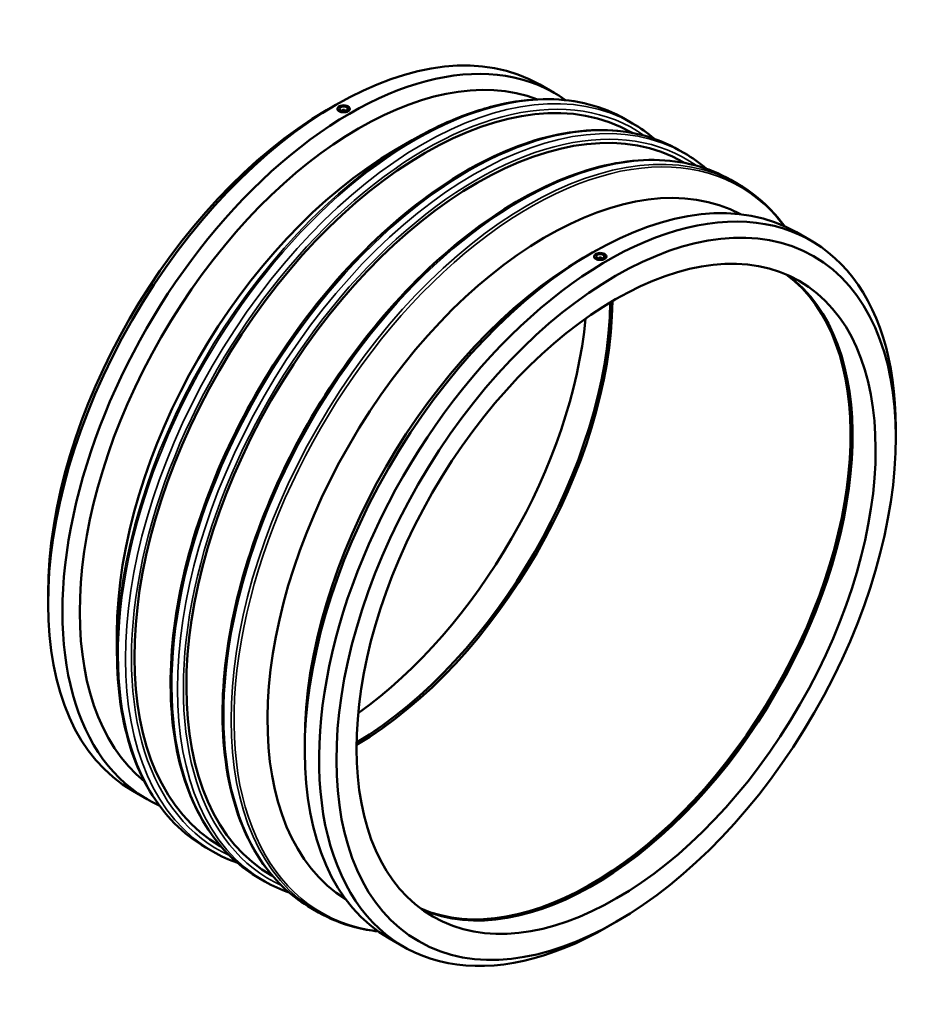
# Model space of a CAD drawing. Header units: millimetres. Extents: x -870 to 2328, y -1193 to 2828.
# Tile 7 of 7: x 1220 to 2328, y 1620 to 2828. Entities that reach past the tile are written whole.
import ezdxf

# ---------------------------------------------------------------- set-up
doc = ezdxf.new("R2010")
doc.units = ezdxf.units.MM
doc.layers.add('Visible (ANSI)', color=7, linetype='Continuous', lineweight=50)
doc.layers.add('Visible Narrow (ANSI)', color=7, linetype='Continuous', lineweight=35)

msp = doc.modelspace()

# ---------------------------------------------------------------- linework, layer by layer
at = {"layer": 'Visible (ANSI)'}
for p, q in [((1857.516, 2748.041), (1875.194, 2737.862)), ((1596.067, 2716.601), (1606.633, 2722.733)), ((1609.339, 2718.433), (1609.339, 2718.41)), ((1624.339, 2718.433), (1624.339, 2718.41)), ((1614.839, 2715.794), (1614.839, 2715.981)), ((1618.839, 2715.794), (1618.839, 2715.981)), ((1962.221, 2705.633), (1971.208, 2700.457)), ((1969.708, 2689.424), (1970.96, 2688.703)), ((1680.567, 2667.941), (1700.986, 2679.792)), ((2027.995, 2667.755), (2034.847, 2663.81)), ((2033.347, 2652.776), (2034.599, 2652.055)), ((2091.635, 2631.108), (2100.622, 2625.932)), ((2172.179, 2566.839), (2189.856, 2556.659)), ((1910.73, 2535.399), (1921.295, 2541.531)), ((1924.002, 2537.208), (1924.002, 2537.231)), ((1939.002, 2537.208), (1939.002, 2537.231)), ((1929.502, 2534.779), (1929.502, 2534.592)), ((1933.502, 2534.779), (1933.502, 2534.592)), ((2293.894, 2314.75), (2293.894, 2326.966)), ((1254.447, 2123.368), (1254.447, 2111.152)), ((1338.946, 2074.708), (1338.946, 2051.099)), ((1569.109, 1942.166), (1569.109, 1929.95)), ((1358.484, 1881.458), (1376.162, 1871.278)), ((1447.718, 1812.185), (1456.706, 1807.01)), ((1465.496, 1813.845), (1466.748, 1813.124)), ((1529.135, 1777.197), (1530.387, 1776.477)), ((1513.493, 1774.308), (1520.345, 1770.362)), ((1577.133, 1737.66), (1586.12, 1732.485)), ((1952.273, 1721.516), (1941.708, 1715.385)), ((1673.147, 1700.256), (1690.824, 1690.076))]:
    msp.add_line(p, q, dxfattribs=at)
for centre, major_axis, ratio, start_param, end_param in [((1608, 2314.75), (249.516, 433.292), 0.57809312, 0, 3.14159265), ((1625.678, 2304.57), (249.516, 433.292), 0.57809312, 6.22634801, 9.48161526), ((1636.284, 2298.462), (242.031, 420.293), 0.57809312, 0.09285452, 3.04873814), ((1717.602, 2251.634), (252.106, 437.789), 0.57809312, 0, 3.14159265), ((1781.241, 2214.987), (252.106, 437.789), 0.57809312, 0, 3.14159265), ((1616.839, 2718.433), (-7.5, 0), 0.5758617, 5.49778714, 8.6393798), ((1616.839, 2718.433), (7.5, 0), 0.5758617, 5.49778714, 8.6393798), ((1597.394, 2320.858), (-242.031, -420.293), 0.57809312, 3.92892453, 5.49585344), ((1616.839, 2715.981), (-2, 0), 0.5758617, 2.97290348, 6.45187448), ((1681.893, 2272.198), (-242.031, -420.293), 0.57809312, 3.92892453, 5.49585344), ((1866.448, 2165.92), (242.031, 420.293), 0.57809312, 0.02005887, 3.12153378), ((1922.663, 2133.548), (249.516, 433.292), 0.57809312, 0, 3.14159265), ((1940.34, 2123.368), (249.516, 433.292), 0.57809312, 5.49585344, 10.21210983), ((1931.502, 2537.231), (-7.5, 0), 0.5758617, 5.49778714, 8.6393798), ((1931.502, 2537.231), (7.5, 0), 0.5758617, 5.49778714, 8.6393798), ((1912.056, 2139.656), (-242.031, -420.293), 0.57809312, 3.92892453, 5.49585344), ((1931.502, 2534.779), (-2, 0), 0.5758617, 2.97290348, 6.45187448), ((1920.17, 2134.983), (-224.564, -389.963), 0.57809312, 0.06831564, 3.07327701), ((1922.663, 2133.548), (-224.564, -389.963), 0.57809312, 0.06277397, 3.07881869), ((1920.17, 2134.983), (-224.938, -390.612), 0.57809312, 0.15662551, 2.98496714), ((1628.171, 2303.134), (224.564, 389.963), 0.57809312, 3.93950038, 5.48527758), ((1625.678, 2304.57), (224.564, 389.963), 0.57809312, 3.94745285, 5.47732511), ((1597.394, 2320.858), (224.564, 389.963), 0.57809312, 4.04293293, 5.38184503)]:
    msp.add_ellipse(centre, major_axis=major_axis, ratio=ratio, start_param=start_param, end_param=end_param, dxfattribs=at)
for centre, major_axis, ratio in [((1616.839, 2718.433), (-5, 0), 0.5758617), ((1950.947, 2117.26), (-242.031, -420.293), 0.57809312), ((1950.947, 2117.26), (-224.564, -389.963), 0.57809312), ((1931.502, 2537.231), (-5, 0), 0.5758617)]:
    msp.add_ellipse(centre, major_axis=major_axis, ratio=ratio, dxfattribs=at)
for points, knots in [([(1962.221, 2705.633), (1948.395, 2713.594), (1933.484, 2719.666), (1901.92, 2727.875), (1885.27, 2730.012), (1850.684, 2730.334), (1832.748, 2728.52), (1796.033, 2721.025), (1777.255, 2715.344), (1739.303, 2700.283), (1720.13, 2690.901), (1700.986, 2679.792)], [5.499720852, 5.499720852, 5.499720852, 5.499720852, 5.657187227, 5.657187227, 5.814653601, 5.814653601, 5.972119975, 5.972119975, 6.12958635, 6.12958635, 6.287052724, 6.287052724, 6.287052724, 6.287052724]), ([(1622.142, 2715.379), (1621.476, 2714.996), (1620.633, 2714.661), (1618.785, 2714.212), (1617.781, 2714.097), (1615.897, 2714.086), (1614.893, 2714.188), (1613.045, 2714.62), (1612.202, 2714.95), (1610.87, 2715.717), (1610.293, 2716.205), (1609.527, 2717.278), (1609.339, 2717.862), (1609.339, 2718.41)], [1.13007826, 1.13007826, 1.13007826, 1.13007826, 1.41259783, 1.41259783, 1.6951174, 1.6951174, 1.97763696, 1.97763696, 2.26015653, 2.26015653, 2.5426761, 2.5426761, 2.82519566, 2.82519566, 2.82519566, 2.82519566]), ([(1624.339, 2718.41), (1624.339, 2717.874), (1624.151, 2717.302), (1623.385, 2716.246), (1622.808, 2715.763), (1622.142, 2715.379)], [5.08535219, 5.08535219, 5.08535219, 5.08535219, 5.367871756, 5.367871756, 5.650391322, 5.650391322, 5.650391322, 5.650391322]), ([(2027.995, 2667.755), (2000.446, 2683.62), (1968.573, 2691.914), (1899.215, 2692.675), (1861.665, 2684.954), (1784.576, 2654.175), (1745.02, 2630.959), (1668.13, 2571.434), (1630.811, 2535.124), (1562.188, 2453.135), (1530.892, 2407.48), (1477.444, 2311.419), (1455.299, 2261.032), (1422.388, 2160.561), (1411.631, 2110.494), (1402.648, 2015.674), (1404.432, 1970.939), (1420.511, 1891.38), (1434.793, 1856.541), (1470.858, 1805.737), (1490.683, 1787.443), (1513.493, 1774.308)], [5.49972085, 5.49972085, 5.49972085, 5.49972085, 5.8135013, 5.8135013, 6.13161737, 6.13161737, 6.45304122, 6.45304122, 6.77467146, 6.77467146, 7.09601737, 7.09601737, 7.41725865, 7.41725865, 7.73864248, 7.73864248, 8.06030992, 8.06030992, 8.38150954, 8.38150954, 8.64131351, 8.64131351, 8.64131351, 8.64131351]), ([(2091.635, 2631.108), (2064.086, 2646.972), (2032.212, 2655.266), (1962.854, 2656.028), (1925.305, 2648.306), (1848.215, 2617.527), (1808.66, 2594.311), (1731.77, 2534.787), (1694.45, 2498.476), (1625.828, 2416.488), (1594.531, 2370.832), (1541.084, 2274.771), (1518.939, 2224.385), (1486.027, 2123.913), (1475.271, 2073.846), (1466.288, 1979.026), (1468.071, 1934.292), (1484.15, 1854.733), (1498.432, 1819.893), (1534.498, 1769.089), (1554.323, 1750.796), (1577.133, 1737.66)], [5.49972085, 5.49972085, 5.49972085, 5.49972085, 5.8135013, 5.8135013, 6.13161737, 6.13161737, 6.45304122, 6.45304122, 6.77467146, 6.77467146, 7.09601737, 7.09601737, 7.41725865, 7.41725865, 7.73864248, 7.73864248, 8.06030992, 8.06030992, 8.38150954, 8.38150954, 8.64131351, 8.64131351, 8.64131351, 8.64131351]), ([(2157.547, 2574.334), (2151.704, 2582.308), (2145.397, 2589.72), (2127.184, 2608.122), (2114.447, 2617.971), (2100.622, 2625.932)], [5.249701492, 5.249701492, 5.249701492, 5.249701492, 5.342254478, 5.342254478, 5.499720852, 5.499720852, 5.499720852, 5.499720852]), ([(1936.805, 2534.177), (1936.139, 2533.794), (1935.296, 2533.459), (1933.448, 2533.01), (1932.443, 2532.895), (1930.56, 2532.884), (1929.555, 2532.986), (1927.708, 2533.418), (1926.864, 2533.748), (1926.198, 2534.131), (1925.532, 2534.515), (1924.955, 2535.003), (1924.19, 2536.076), (1924.002, 2536.66), (1924.002, 2537.208)], [3.39023479, 3.39023479, 3.39023479, 3.39023479, 3.67275436, 3.67275436, 3.95527392, 3.95527392, 4.23779349, 4.23779349, 4.52031306, 4.52031306, 4.52031306, 4.80283262, 4.80283262, 5.08535219, 5.08535219, 5.08535219, 5.08535219]), ([(1939.002, 2537.208), (1939.002, 2536.672), (1938.813, 2536.099), (1938.048, 2535.044), (1937.471, 2534.561), (1936.805, 2534.177)], [2.825195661, 2.825195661, 2.825195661, 2.825195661, 3.107715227, 3.107715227, 3.390234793, 3.390234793, 3.390234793, 3.390234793]), ([(1338.946, 2051.099), (1338.946, 2028.965), (1340.456, 2007.673), (1346.478, 1967.288), (1350.991, 1948.196), (1362.936, 1912.679), (1370.37, 1896.255), (1388.009, 1866.503), (1398.214, 1853.175), (1421.157, 1829.996), (1433.893, 1820.146), (1447.718, 1812.185)], [1.570796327, 1.570796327, 1.570796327, 1.570796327, 1.728262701, 1.728262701, 1.885729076, 1.885729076, 2.04319545, 2.04319545, 2.200661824, 2.200661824, 2.358128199, 2.358128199, 2.358128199, 2.358128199]), ([(1586.12, 1732.485), (1599.945, 1724.523), (1614.857, 1718.451), (1639.914, 1711.935), (1649.49, 1710.201), (1659.32, 1709.15)], [2.358128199, 2.358128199, 2.358128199, 2.358128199, 2.515594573, 2.515594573, 2.608147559, 2.608147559, 2.608147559, 2.608147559])]:
    msp.add_open_spline(points, degree=3, knots=knots, dxfattribs=at)
for points in [[(1998.072, 2681.451), (1989.669, 2688.644), (1980.694, 2694.994), (1971.208, 2700.457)], [(2061.712, 2644.803), (2053.308, 2651.996), (2044.334, 2658.347), (2034.847, 2663.81)], [(1456.706, 1807.01), (1466.192, 1801.547), (1476.189, 1796.972), (1486.629, 1793.314)], [(1520.345, 1770.362), (1529.831, 1764.899), (1539.829, 1760.324), (1550.268, 1756.667)]]:
    msp.add_open_spline(points, degree=3, dxfattribs=at)
at = {"layer": 'Visible Narrow (ANSI)'}
for centre, major_axis, start_param, end_param in [((1704.969, 2258.909), (-257.251, -446.724), 3.14159265, 6.28318531), ((1713.957, 2253.733), (257.251, 446.724), 0, 3.14159265), ((1717.602, 2251.634), (-254.679, -442.257), 3.08757786, 6.3372001), ((1770.744, 2221.032), (-257.251, -446.724), 3.14159265, 6.28318531), ((1777.596, 2217.086), (257.251, 446.724), 0, 3.14159265), ((1781.241, 2214.987), (-254.679, -442.257), 3.08757786, 6.3372001), ((1834.384, 2184.384), (-257.251, -446.724), 3.14159265, 6.28318531), ((1843.371, 2179.209), (257.251, 446.724), 0, 3.14159265), ((1702.392, 2260.393), (-256.498, -445.415), 3.92892453, 5.49585344), ((1845.949, 2177.724), (-256.498, -445.415), 2.90017364, 6.52460432)]:
    msp.add_ellipse(centre, major_axis=major_axis, ratio=0.57809312, start_param=start_param, end_param=end_param, dxfattribs=at)

doc.saveas('drawing.dxf')
